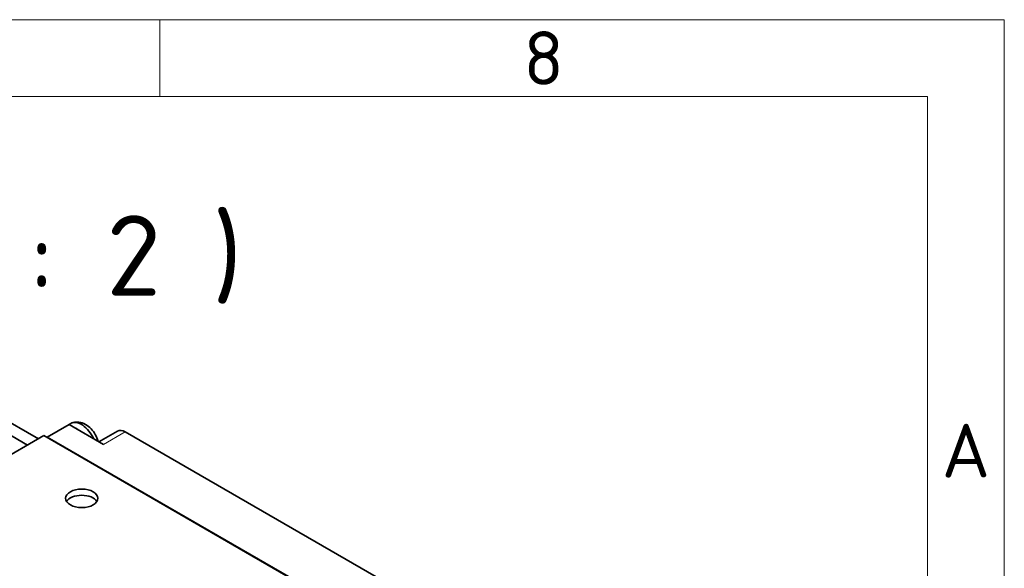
# Model space of a CAD drawing. Header units: millimetres. Extents: x 10 to 830, y 10 to 584.
# Tile 24 of 24: x 702 to 830, y 513 to 584. Entities that reach past the tile are written whole.
import ezdxf

# ---------------------------------------------------------------- set-up
doc = ezdxf.new("R2010")
doc.units = ezdxf.units.MM
doc.header["$LTSCALE"] = 2
for name, color, linetype, lineweight in [('Rahmen (ISO)', 7, 'Continuous', 70), ('Sichtbar (ISO)', 7, 'Continuous', 35), ('Sichtbar schmal (ISO)', 7, 'Continuous', 18), ('Symbol (ISO)', 7, 'Continuous', 25)]:
    doc.layers.add(name, color=color, linetype=linetype, lineweight=lineweight)
doc.styles.add('Bezeichnungstext (ISO)', font='isocpeur.ttf')

# ---------------------------------------------------------------- blocks, each defined once
blk = doc.blocks.new('Ränder Basler-A3')
at = {"layer": 'Rahmen (ISO)', "color": 7, "lineweight": 18}
for p, q in [((5, 292), (415, 292)), ((415, 292), (415, 5))]:
    blk.add_line(p, q, dxfattribs=at)
at = {"layer": 'Rahmen (ISO)', "color": 7, "linetype": 'Continuous', "lineweight": 18}
blk.add_line((360, 292), (360, 287), dxfattribs=at)
at = {"layer": 'Rahmen (ISO)', "lineweight": 18}
for p, q in [((310, 287), (360, 287)), ((360, 287), (410, 287)), ((410, 287), (410, 10))]:
    blk.add_line(p, q, dxfattribs=at)
at = {"layer": 'Rahmen (ISO)', "char_height": 3.5, "attachment_point": 5, "style": 'Bezeichnungstext (ISO)'}
for s, insert in [('\\fISOCPEUR|b0|i0;{\\H3.5000;8}', (385, 289.5)), ('\\fISOCPEUR|b0|i0;{\\H3.5000;A}', (412.5, 263.917))]:
    blk.add_mtext(s, dxfattribs=dict(at, insert=insert))

msp = doc.modelspace()

# ---------------------------------------------------------------- linework, layer by layer
at = {"layer": 'Sichtbar (ISO)'}
for p, q in [((685.37786205, 540.23835946), (704.17685192, 529.3847576)), ((689.88618379, 536.00248553), (702.76263836, 528.56826102)), ((708.17200524, 531.24228732), (705.34357811, 529.60929416)), ((708.39835083, 531.38096802), (707.64881765, 530.94822483)), ((708.17200524, 531.24228732), (712.6621333, 528.64991067)), ((704.8839587, 529.79300589), (676.24613407, 513.25895012)), ((748.72457914, 504.48161188), (704.8839587, 529.79300589)), ((714.49056042, 530.38196148), (712.07634686, 528.98811463)), ((750.1387927, 510.2787376), (715.49056042, 530.28290384)), ((705.34357811, 529.60929416), (705.27286743, 529.56846933)), ((705.34357811, 529.60929416), (748.97206651, 504.42037463))]:
    msp.add_line(p, q, dxfattribs=at)
for centre, major_axis, start_param, end_param in [((709.79835083, 528.95609689), (-1.4, 2.42487113), 4.5571652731, 6.2831853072), ((715.49056042, 528.64991067), (-1, 1.73205081), 5.4977871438, 6.2831853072), ((709.83370617, 520.8115435), (-2.1, 0), 3.4850213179, 5.9397566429)]:
    msp.add_ellipse(centre, major_axis=major_axis, ratio=0.5773502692, start_param=start_param, end_param=end_param, dxfattribs=at)
msp.add_ellipse((709.83370617, 521.62804008), major_axis=(2.1, 0), ratio=0.5773502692, dxfattribs=at)
msp.add_open_spline([(711.9510775, 529.06043893), (711.92977067, 529.14295514), (711.90545851, 529.22432516), (711.77945793, 529.59754302), (711.64410992, 529.87572813), (711.31261467, 530.39204597), (711.11711278, 530.63031549), (710.66003344, 531.05177925), (710.39886951, 531.23689336), (709.82794612, 531.48437465), (709.53018045, 531.56341651), (708.99056331, 531.56164415), (708.77226586, 531.52880556), (708.55996549, 531.45485841)], degree=3, knots=[6.6202134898, 6.6202134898, 6.6202134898, 6.6202134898, 6.7341258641, 6.7341258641, 7.1501433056, 7.1501433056, 7.5638604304, 7.5638604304, 7.9779419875, 7.9779419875, 8.3199022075, 8.3199022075, 8.5297269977, 8.5297269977, 8.5297269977, 8.5297269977], dxfattribs=at)
msp.add_open_spline([(707.64881765, 530.94822483), (707.61436443, 530.92833326), (707.58106927, 530.90643678), (707.54906262, 530.88263123)], degree=3, dxfattribs=at)
at = {"layer": 'Sichtbar schmal (ISO)'}
msp.add_line((715.49056042, 530.28290384), (712.6621333, 528.64991067), dxfattribs=at)
for start_param, end_param in [(6.2128236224, 6.2831853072), (5.2435567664, 5.7520175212)]:
    msp.add_ellipse((709.04881765, 528.5233537), major_axis=(-1.4, 2.42487113), ratio=0.5773502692, start_param=start_param, end_param=end_param, dxfattribs=at)

# ---------------------------------------------------------------- block references
at = {"xscale": 2, "yscale": 2, "zscale": 2}
msp.add_blockref('Ränder Basler-A3', (0, 0), dxfattribs=at)

# ---------------------------------------------------------------- texts
at = {"layer": 'Symbol (ISO)', "insert": (680.36512321, 546.98100315), "char_height": 10.499999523, "attachment_point": 7, "style": 'Bezeichnungstext (ISO)'}
msp.add_mtext('( 1 : 2 )', dxfattribs=at)

doc.saveas('drawing.dxf')
